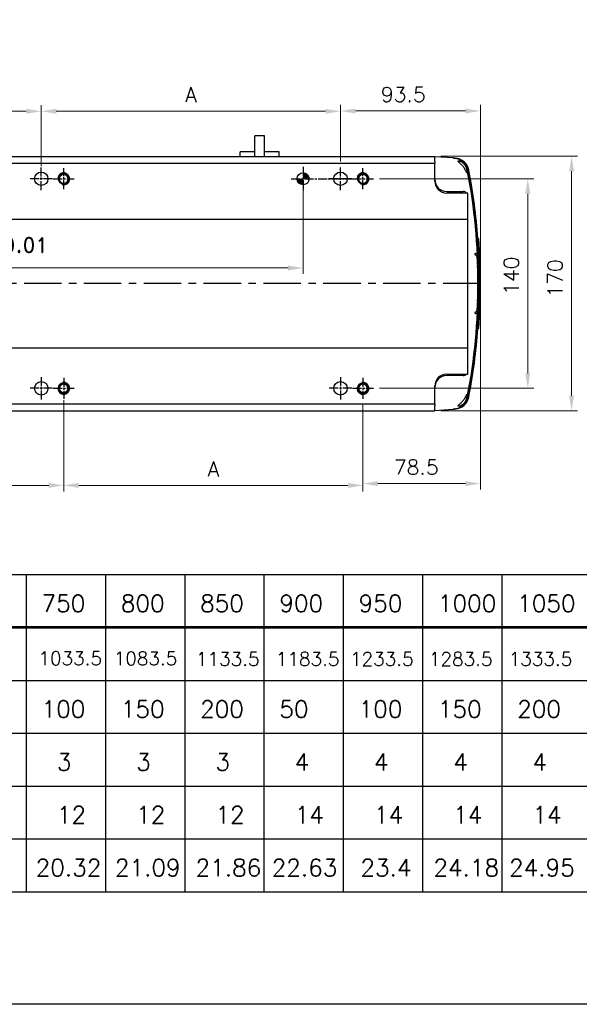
# Model space of a CAD drawing. Header units: millimetres. Extents: x 2163 to 8256, y 0 to 2680.
# Tile 3 of 47: x 3165 to 3539, y 0 to 658. Entities that reach past the tile are written whole.
import ezdxf

# ---------------------------------------------------------------- set-up
doc = ezdxf.new("R2010")
doc.units = ezdxf.units.MM
for name, pattern in [('AM_ISO08W050', [18, 12, -1.5, 3, -1.5]), ('AM_ISO08W050x2', [9, 6, -0.75, 1.5, -0.75]), ('CENTERX2', [4, 2.5, -0.5, 0.5, -0.5])]:
    doc.linetypes.add(name, pattern=pattern)
doc.layers.add('5', color=7, linetype='Continuous')
for name, color, linetype, lineweight in [('AM_0', 7, 'Continuous', 50), ('AM_4', 3, 'Continuous', 25), ('AM_7', 4, 'AM_ISO08W050', 25), ('可見 (ISO)', 7, 'Continuous', 25)]:
    doc.layers.add(name, color=color, linetype=linetype, lineweight=lineweight)
doc.styles.add('AUDIT_D_050119080722-0', font='TXT.shx')
doc.styles.add('尺寸標註', font='romans.shx', dxfattribs={"bigfont": 'CHINESET.SHX'})
doc.dimstyles.new('CNS4~1$0', dxfattribs={"dimtxt": 10, "dimasz": 10, "dimexe": 4, "dimexo": 4, "dimgap": 6, "dimtad": 1, "dimtoh": 1, "dimdsep": 46, "dimtxsty": '尺寸標註', "dimcen": 0, "dimclrd": 2, "dimclre": 2, "dimclrt": 3, "dimadec": 0, "dimazin": 2, "dimtp": 0.1, "dimtm": 0.1, "dimtfac": 0.71, "dimtmove": 0, "dimatfit": 0, "dimfxl": 4, "dimlwd": 13, "dimlwe": 13, "dimarcsym": 0})

# ---------------------------------------------------------------- blocks, each defined once
blk = doc.blocks.new('*D90')
at = {"color": 2, "lineweight": 13, "transparency": 16777216}
for p, q in [((2979.42, 563.05), (2979.42, 600.65)), ((3179.42, 563.05), (3179.42, 600.65)), ((2989.42, 596.65), (3169.42, 596.65))]:
    blk.add_line(p, q, dxfattribs=at)
at = {"color": 2, "transparency": 16777216}
for points in [[(2989.42, 598.31), (2989.42, 594.98), (2979.42, 596.65)], [(3169.42, 598.31), (3169.42, 594.98), (3179.42, 596.65)]]:
    blk.add_solid(points, dxfattribs=at)
at = {"layer": 'Defpoints', "color": 0, "transparency": 16777216}
for p in [(3179.42, 596.65), (2979.42, 559.05), (3179.42, 559.05)]:
    blk.add_point(p, dxfattribs=at)
at = {"color": 3, "transparency": 16777216, "insert": (3079.42, 607.65), "char_height": 10, "attachment_point": 5, "style": '尺寸標註'}
blk.add_mtext('M*200', dxfattribs=at)
blk = doc.blocks.new('*D91')
at = {"color": 2, "lineweight": 13, "transparency": 16777216}
for p, q in [((3194.42, 403.55), (3194.42, 342.71)), ((2994.42, 400.55), (2994.42, 342.71)), ((3004.42, 346.71), (3184.42, 346.71))]:
    blk.add_line(p, q, dxfattribs=at)
at = {"color": 2, "transparency": 16777216}
for points in [[(3004.42, 348.38), (3004.42, 345.04), (2994.42, 346.71)], [(3184.42, 348.38), (3184.42, 345.04), (3194.42, 346.71)]]:
    blk.add_solid(points, dxfattribs=at)
at = {"layer": 'Defpoints', "color": 0, "transparency": 16777216}
for p in [(2994.42, 404.55), (3194.42, 407.55), (3194.42, 346.71)]:
    blk.add_point(p, dxfattribs=at)
at = {"color": 3, "transparency": 16777216, "insert": (3094.42, 357.71), "char_height": 10, "attachment_point": 5, "style": '尺寸標註'}
blk.add_mtext('M*200', dxfattribs=at)
blk = doc.blocks.new('*D94')
at = {"color": 2, "lineweight": 13, "transparency": 16777216}
for p, q in [((3179.42, 560.05), (3179.42, 600.65)), ((3379.42, 563.05), (3379.42, 600.65)), ((3189.42, 596.65), (3369.42, 596.65))]:
    blk.add_line(p, q, dxfattribs=at)
at = {"color": 2, "transparency": 16777216}
for points in [[(3189.42, 598.31), (3189.42, 594.98), (3179.42, 596.65)], [(3369.42, 598.31), (3369.42, 594.98), (3379.42, 596.65)]]:
    blk.add_solid(points, dxfattribs=at)
at = {"layer": 'Defpoints', "color": 0, "transparency": 16777216}
for p in [(3379.42, 596.65), (3179.42, 556.05), (3379.42, 559.05)]:
    blk.add_point(p, dxfattribs=at)
at = {"color": 3, "transparency": 16777216, "insert": (3279.42, 607.65), "char_height": 10, "attachment_point": 5, "style": '尺寸標註'}
blk.add_mtext('A', dxfattribs=at)
blk = doc.blocks.new('*D95')
at = {"color": 2, "lineweight": 13, "transparency": 16777216}
for p, q in [((3194.42, 400.55), (3194.42, 342.71)), ((3394.42, 400.55), (3394.42, 342.71)), ((3204.42, 346.71), (3384.42, 346.71))]:
    blk.add_line(p, q, dxfattribs=at)
at = {"color": 2, "transparency": 16777216}
for points in [[(3204.42, 348.38), (3204.42, 345.04), (3194.42, 346.71)], [(3384.42, 348.38), (3384.42, 345.04), (3394.42, 346.71)]]:
    blk.add_solid(points, dxfattribs=at)
at = {"layer": 'Defpoints', "color": 0, "transparency": 16777216}
for p in [(3194.42, 404.55), (3394.42, 404.55), (3394.42, 346.71)]:
    blk.add_point(p, dxfattribs=at)
at = {"color": 3, "transparency": 16777216, "insert": (3294.42, 357.71), "char_height": 10, "attachment_point": 5, "style": '尺寸標註'}
blk.add_mtext('A', dxfattribs=at)
blk = doc.blocks.new('*D120')
at = {"layer": 'AM_0', "color": 2, "lineweight": 13, "transparency": 16777216}
for p, q in [((3405.42, 551.55), (3508.57, 551.55)), ((3504.57, 541.55), (3504.57, 421.55)), ((3405.42, 411.55), (3508.57, 411.55))]:
    blk.add_line(p, q, dxfattribs=at)
at = {"layer": 'AM_0', "color": 2, "transparency": 16777216}
for points in [[(3502.91, 541.55), (3506.24, 541.55), (3504.57, 551.55)], [(3502.91, 421.55), (3506.24, 421.55), (3504.57, 411.55)]]:
    blk.add_solid(points, dxfattribs=at)
at = {"layer": 'Defpoints', "color": 0, "transparency": 16777216}
for p in [(3401.42, 551.55), (3401.42, 411.55), (3504.57, 411.55)]:
    blk.add_point(p, dxfattribs=at)
at = {"layer": 'AM_0', "color": 3, "transparency": 16777216, "insert": (3493.57, 486.8), "char_height": 10, "attachment_point": 5, "rotation": 90, "style": '尺寸標註'}
blk.add_mtext('140', dxfattribs=at)
blk = doc.blocks.new('*D121')
at = {"layer": 'AM_0', "color": 2, "lineweight": 13, "transparency": 16777216}
for p, q in [((3446.42, 566.55), (3537.86, 566.55)), ((3533.86, 556.55), (3533.86, 406.55)), ((3446.42, 396.55), (3537.86, 396.55))]:
    blk.add_line(p, q, dxfattribs=at)
at = {"layer": 'AM_0', "color": 2, "transparency": 16777216}
for points in [[(3532.19, 556.55), (3535.52, 556.55), (3533.86, 566.55)], [(3532.19, 406.55), (3535.52, 406.55), (3533.86, 396.55)]]:
    blk.add_solid(points, dxfattribs=at)
at = {"layer": 'Defpoints', "color": 0, "transparency": 16777216}
for p in [(3442.42, 566.55), (3442.42, 396.55), (3533.86, 396.55)]:
    blk.add_point(p, dxfattribs=at)
at = {"layer": 'AM_0', "color": 3, "transparency": 16777216, "insert": (3522.86, 485.02), "char_height": 10, "attachment_point": 5, "rotation": 90, "style": '尺寸標註'}
blk.add_mtext('170', dxfattribs=at)
blk = doc.blocks.new('*D122')
at = {"layer": 'AM_0', "color": 2, "lineweight": 13, "transparency": 16777216}
for p, q in [((3379.42, 563.05), (3379.42, 600.85)), ((3472.92, 485.55), (3472.92, 600.85)), ((3389.42, 596.85), (3462.92, 596.85))]:
    blk.add_line(p, q, dxfattribs=at)
at = {"layer": 'AM_0', "color": 2, "transparency": 16777216}
for points in [[(3389.42, 598.52), (3389.42, 595.19), (3379.42, 596.85)], [(3462.92, 598.52), (3462.92, 595.19), (3472.92, 596.85)]]:
    blk.add_solid(points, dxfattribs=at)
at = {"layer": 'Defpoints', "color": 0, "transparency": 16777216}
for p in [(3472.92, 596.85), (3379.42, 559.05), (3472.92, 481.55)]:
    blk.add_point(p, dxfattribs=at)
at = {"layer": 'AM_0', "color": 3, "transparency": 16777216, "insert": (3421.35, 607.85), "char_height": 10, "attachment_point": 5, "style": '尺寸標註'}
blk.add_mtext('93.5', dxfattribs=at)
blk = doc.blocks.new('*D123')
at = {"layer": 'AM_0', "color": 2, "lineweight": 13, "transparency": 16777216}
for p, q in [((3472.92, 477.55), (3472.92, 343.88)), ((3394.42, 400.55), (3394.42, 343.88)), ((3404.42, 347.88), (3462.92, 347.88))]:
    blk.add_line(p, q, dxfattribs=at)
at = {"layer": 'AM_0', "color": 2, "transparency": 16777216}
for points in [[(3404.42, 349.55), (3404.42, 346.22), (3394.42, 347.88)], [(3462.92, 349.55), (3462.92, 346.22), (3472.92, 347.88)]]:
    blk.add_solid(points, dxfattribs=at)
at = {"layer": 'Defpoints', "color": 0, "transparency": 16777216}
for p in [(3472.92, 481.55), (3394.42, 404.55), (3472.92, 347.88)]:
    blk.add_point(p, dxfattribs=at)
at = {"layer": 'AM_0', "color": 3, "transparency": 16777216, "insert": (3430.01, 358.88), "char_height": 10, "attachment_point": 5, "style": '尺寸標註'}
blk.add_mtext('78.5', dxfattribs=at)
blk = doc.blocks.new('*D169')
at = {"color": 2, "lineweight": 13, "transparency": 16777216}
for p, q in [((3354.42, 547.55), (3354.42, 487.96)), ((2879.42, 415.55), (2879.42, 495.96)), ((2889.42, 491.96), (3344.42, 491.96))]:
    blk.add_line(p, q, dxfattribs=at)
at = {"color": 2, "transparency": 16777216}
for points in [[(2889.42, 493.63), (2889.42, 490.3), (2879.42, 491.96)], [(3344.42, 493.63), (3344.42, 490.3), (3354.42, 491.96)]]:
    blk.add_solid(points, dxfattribs=at)
at = {"layer": 'Defpoints', "color": 0, "transparency": 16777216}
for p in [(3354.42, 551.55), (3354.42, 491.96), (2879.42, 411.55)]:
    blk.add_point(p, dxfattribs=at)
at = {"color": 3, "transparency": 16777216, "insert": (3116.92, 505.58), "char_height": 10, "attachment_point": 5, "style": '尺寸標註'}
blk.add_mtext('{\\Fromand|c134;(\\fSimSun|b0|i0|c134|p2;有效行程\\Fromand|c134;+25)%%P0.01}', dxfattribs=at)

msp = doc.modelspace()

# ---------------------------------------------------------------- hatches: boundary and pattern name
h = msp.add_hatch(color=256)
h.paths.add_polyline_path([(3358.416, 551.547, 0.4142136), (3354.416, 555.547), (3354.416, 551.547)])
h.paths.add_polyline_path([(3354.416, 551.547), (3350.416, 551.547, 0.4142136), (3354.416, 547.547)])

# ---------------------------------------------------------------- linework, layer by layer
at = {"color": 4, "linetype": 'CENTERX2', "ltscale": 10}
msp.add_line((3472.916, 481.547), (2786.416, 481.547), dxfattribs=at)
at = {"color": 5}
msp.add_lwpolyline([(2163.122, 2680.163), (3995.387, 2680.163), (3995.387, 0), (2163.122, 0)], close=True, dxfattribs=at)
for centre, radius in [((3179.416, 551.547), 4.5), ((3354.416, 551.547), 4), ((3379.416, 551.547), 4.5), ((3179.416, 411.547), 4.5), ((3379.416, 411.547), 4.5)]:
    msp.add_circle(centre, radius)
at = {"layer": '5', "color": 3}
for p, q in [((2406.413, 287.091), (3752.097, 287.091)), ((3169.32, 287.091), (3169.32, 75.172)), ((3222.3, 287.091), (3222.3, 75.172)), ((3275.28, 287.091), (3275.28, 75.172)), ((3328.259, 287.091), (3328.259, 75.172)), ((3381.239, 287.091), (3381.239, 75.172)), ((3434.219, 287.091), (3434.219, 75.172)), ((3487.199, 287.091), (3487.199, 75.172)), ((2406.413, 216.451), (3752.097, 216.451)), ((2406.413, 181.131), (3752.097, 181.131)), ((2406.413, 145.811), (3752.097, 145.811)), ((2406.413, 110.492), (3752.097, 110.492)), ((2406.413, 75.172), (3752.097, 75.172))]:
    msp.add_line(p, q, dxfattribs=at)
at = {"layer": '5', "color": 3, "const_width": 1.766}
msp.add_lwpolyline([(2406.413, 251.771), (3752.097, 251.771)], dxfattribs=at)
at = {"layer": 'AM_0'}
for centre in [(3194.416, 551.547), (3394.416, 551.547), (3194.416, 411.547), (3394.416, 411.547)]:
    msp.add_circle(centre, 3.323, dxfattribs=at)
at = {"layer": 'AM_4'}
for centre, start, end in [((3194.416, 551.547), 260, 170), ((3394.416, 551.547), 260, 170), ((3194.416, 411.547), 190, 100), ((3394.416, 411.547), 190, 100)]:
    msp.add_arc(centre, 4, start, end, dxfattribs=at)
at = {"layer": 'AM_7', "linetype": 'AM_ISO08W050x2'}
for p, q in [((3354.416, 559.547), (3354.416, 543.547)), ((3179.416, 544.047), (3179.416, 559.047)), ((3194.416, 544.547), (3194.416, 558.547)), ((3379.416, 544.047), (3379.416, 559.047)), ((3394.416, 544.547), (3394.416, 558.547)), ((3186.916, 551.547), (3171.916, 551.547)), ((3187.416, 551.547), (3201.416, 551.547)), ((3346.416, 551.547), (3389.416, 551.547)), ((3386.916, 551.547), (3371.916, 551.547)), ((3387.416, 551.547), (3401.416, 551.547)), ((3179.416, 419.047), (3179.416, 404.047)), ((3194.416, 418.547), (3194.416, 404.547)), ((3379.416, 419.047), (3379.416, 404.047)), ((3394.416, 418.547), (3394.416, 404.547)), ((3186.916, 411.547), (3171.916, 411.547)), ((3187.416, 411.547), (3201.416, 411.547)), ((3386.916, 411.547), (3371.916, 411.547)), ((3387.416, 411.547), (3401.416, 411.547))]:
    msp.add_line(p, q, dxfattribs=at)
at = {"layer": '可見 (ISO)'}
for p, q in [((3322.246, 566.547), (3322.246, 580.247)), ((3328.596, 580.247), (3322.246, 580.247)), ((3328.596, 566.547), (3328.596, 580.247)), ((2798.416, 566.547), (3442.416, 566.547)), ((3322.246, 569.547), (3312.421, 569.547)), ((3312.421, 566.547), (3312.421, 569.547)), ((3338.421, 569.547), (3328.596, 569.547)), ((3338.421, 566.547), (3338.421, 569.547)), ((3442.416, 563.064), (3442.416, 566.547)), ((3454.693, 565.439), (3442.416, 566.297)), ((2798.416, 561.876), (3442.416, 561.876)), ((3442.416, 563.064), (3442.416, 561.876)), ((3442.416, 550.047), (3442.416, 561.876)), ((3454.693, 565.439), (3455.009, 565.416)), ((3455.009, 565.416), (3455.056, 565.413)), ((3455.056, 565.413), (3455.736, 565.366)), ((3455.736, 565.366), (3455.757, 565.364)), ((3455.757, 565.364), (3456.063, 565.343)), ((3464.161, 557.323), (3464.159, 557.332)), ((3464.375, 557.187), (3464.194, 557.152)), ((3464.886, 557.286), (3464.887, 557.281)), ((3450.416, 543.047), (3461.416, 543.047)), ((3464.416, 542.047), (3450.416, 542.047)), ((3464.416, 524.547), (3464.416, 542.047)), ((2939.146, 524.547), (3464.416, 524.547)), ((3464.416, 523.694), (3464.416, 524.547)), ((3464.416, 523.34), (3464.416, 523.694)), ((3464.416, 439.754), (3464.416, 523.34)), ((3471.78, 511.481), (3471.28, 511.481)), ((3471.787, 511.481), (3471.78, 511.481)), ((3471.888, 510.193), (3471.882, 510.193)), ((3469.488, 501.547), (3469.717, 501.547)), ((3469.767, 500.547), (3469.536, 500.547)), ((3470.29, 501.547), (3469.717, 501.547)), ((3469.767, 500.547), (3470.339, 500.547)), ((3472.184, 505.733), (3472.177, 505.733)), ((3471.001, 494.547), (3471.077, 494.547)), ((3471.108, 493.547), (3471.032, 493.547)), ((3472.571, 498.038), (3472.569, 498.038)), ((3472.867, 487.77), (3472.86, 487.77)), ((3472.898, 484.492), (3472.898, 484.492)), ((3472.914, 480.615), (3472.908, 480.615)), ((3472.879, 476.154), (3472.872, 476.154)), ((3471.077, 468.547), (3471.001, 468.547)), ((3471.032, 469.547), (3471.108, 469.547)), ((3472.722, 469.245), (3472.72, 469.245)), ((3469.717, 461.547), (3469.488, 461.547)), ((3469.536, 462.547), (3469.767, 462.547)), ((3469.717, 461.547), (3470.29, 461.547)), ((3470.339, 462.547), (3469.767, 462.547)), ((3472.073, 455.7), (3472.073, 455.7)), ((3472.278, 458.977), (3472.272, 458.977)), ((3471.78, 451.613), (3471.28, 451.613)), ((3471.78, 451.613), (3471.787, 451.613)), ((2798.416, 438.547), (3464.416, 438.547)), ((3464.416, 439.401), (3464.416, 439.754)), ((3464.416, 438.547), (3464.416, 439.401)), ((3464.416, 421.047), (3464.416, 438.547)), ((3450.416, 421.047), (3464.416, 421.047)), ((3461.416, 420.047), (3450.416, 420.047)), ((3442.416, 401.218), (3442.416, 413.047)), ((3464.159, 405.763), (3464.161, 405.771)), ((3464.194, 405.942), (3464.375, 405.907)), ((3464.887, 405.813), (3464.886, 405.808)), ((2798.416, 401.218), (3442.416, 401.218)), ((2798.416, 396.547), (3442.416, 396.547)), ((3442.416, 401.218), (3442.416, 400.03)), ((3442.416, 396.573), (3442.416, 400.03)), ((3442.416, 396.797), (3454.693, 397.656)), ((3442.416, 396.573), (3442.416, 396.547)), ((3455.009, 397.678), (3454.693, 397.656)), ((3455.056, 397.681), (3455.009, 397.678)), ((3455.736, 397.729), (3455.056, 397.681)), ((3455.757, 397.73), (3455.736, 397.729)), ((3456.063, 397.751), (3455.757, 397.73))]:
    msp.add_line(p, q, dxfattribs=at)
at = {"layer": '可見 (ISO)', "flags": 128}
for points in [[(3455.046, 565.414), (3455.045, 565.414), (3455.043, 565.414), (3455.041, 565.414), (3455.04, 565.414), (3455.038, 565.414), (3455.037, 565.414), (3455.035, 565.415), (3455.034, 565.415), (3455.032, 565.415), (3455.031, 565.415), (3455.029, 565.415), (3455.028, 565.415), (3455.026, 565.415), (3455.024, 565.415), (3455.023, 565.415), (3455.021, 565.416), (3455.02, 565.416), (3455.018, 565.416), (3455.017, 565.416), (3455.015, 565.416), (3455.014, 565.416), (3455.012, 565.416), (3455.011, 565.416), (3455.009, 565.416)], [(3464.159, 557.332), (3464.052, 557.821), (3463.92, 558.305), (3463.763, 558.782), (3463.583, 559.251), (3463.379, 559.711), (3463.152, 560.16), (3462.903, 560.597), (3462.632, 561.021), (3462.341, 561.43), (3462.029, 561.825), (3461.697, 562.204), (3461.347, 562.565), (3460.979, 562.909), (3460.594, 563.234), (3460.193, 563.539), (3459.777, 563.824), (3459.347, 564.087), (3458.905, 564.329), (3458.451, 564.548), (3457.986, 564.744), (3457.511, 564.917), (3457.029, 565.066), (3456.54, 565.19), (3456.046, 565.29), (3455.547, 565.364), (3455.046, 565.414)], [(3455.757, 565.364), (3456.26, 565.316), (3456.758, 565.243), (3457.252, 565.145), (3457.739, 565.023), (3458.221, 564.876), (3458.694, 564.705), (3459.159, 564.511), (3459.614, 564.293), (3460.058, 564.052), (3460.488, 563.79), (3460.903, 563.506), (3461.304, 563.203), (3461.69, 562.879), (3462.058, 562.536), (3462.41, 562.175), (3462.743, 561.796), (3463.057, 561.4), (3463.35, 560.99), (3463.622, 560.565), (3463.873, 560.127), (3464.101, 559.677), (3464.306, 559.216), (3464.487, 558.745), (3464.645, 558.266), (3464.778, 557.779), (3464.886, 557.286)], [(3463.655, 555.81), (3463.55, 556.054), (3463.414, 556.367), (3463.245, 556.736), (3463.04, 557.151), (3462.798, 557.601), (3462.523, 558.071), (3462.218, 558.55), (3461.887, 559.029), (3461.534, 559.5), (3461.164, 559.959), (3460.781, 560.402), (3460.396, 560.818), (3460.018, 561.203), (3459.653, 561.558), (3459.309, 561.88), (3458.993, 562.169), (3458.705, 562.43), (3458.452, 562.665), (3458.241, 562.875), (3458.077, 563.066), (3457.978, 563.235), (3457.962, 563.37), (3458.035, 563.467), (3458.18, 563.525), (3458.38, 563.547), (3458.627, 563.536), (3458.91, 563.495), (3459.222, 563.421), (3459.565, 563.312)], [(3459.565, 563.312), (3459.667, 563.274), (3459.767, 563.233), (3459.865, 563.19), (3459.962, 563.145), (3460.058, 563.098), (3460.154, 563.047), (3460.251, 562.993), (3460.349, 562.936), (3460.447, 562.875), (3460.546, 562.811), (3460.645, 562.744), (3460.743, 562.673), (3460.842, 562.599), (3460.94, 562.522), (3461.038, 562.441), (3461.135, 562.358), (3461.23, 562.272), (3461.325, 562.182), (3461.419, 562.091), (3461.511, 561.997), (3461.602, 561.9), (3461.692, 561.802), (3461.779, 561.702), (3461.865, 561.601)], [(3461.865, 561.601), (3461.984, 561.454), (3462.101, 561.304), (3462.216, 561.149), (3462.329, 560.99), (3462.44, 560.827), (3462.549, 560.66), (3462.654, 560.49), (3462.757, 560.316), (3462.856, 560.138), (3462.951, 559.957), (3463.043, 559.774), (3463.13, 559.588), (3463.213, 559.4), (3463.291, 559.21), (3463.365, 559.019), (3463.433, 558.828), (3463.497, 558.637), (3463.555, 558.446), (3463.607, 558.257), (3463.654, 558.07), (3463.695, 557.887), (3463.731, 557.707), (3463.763, 557.53), (3463.789, 557.358)], [(3461.984, 561.878), (3462.13, 561.719), (3462.271, 561.557), (3462.41, 561.391), (3462.546, 561.22), (3462.679, 561.044), (3462.811, 560.862), (3462.938, 560.675), (3463.063, 560.484), (3463.183, 560.289), (3463.299, 560.091), (3463.411, 559.891), (3463.517, 559.688), (3463.618, 559.484), (3463.714, 559.279), (3463.803, 559.074), (3463.887, 558.87), (3463.965, 558.666), (3464.038, 558.461), (3464.106, 558.255), (3464.169, 558.048), (3464.227, 557.838), (3464.281, 557.625), (3464.33, 557.408), (3464.375, 557.187)], [(3463.789, 557.358), (3463.814, 557.171), (3463.836, 556.995), (3463.856, 556.828), (3463.873, 556.671), (3463.887, 556.523), (3463.9, 556.381), (3463.909, 556.248), (3463.916, 556.124), (3463.92, 556.01), (3463.921, 555.908), (3463.92, 555.818), (3463.915, 555.741), (3463.907, 555.677), (3463.896, 555.626), (3463.883, 555.587), (3463.868, 555.562), (3463.85, 555.549), (3463.83, 555.548), (3463.807, 555.561), (3463.782, 555.585), (3463.753, 555.623), (3463.723, 555.672), (3463.69, 555.735), (3463.655, 555.81)], [(3464.887, 557.281), (3464.982, 556.788), (3465.076, 556.295), (3465.17, 555.803), (3465.262, 555.31), (3465.355, 554.817), (3465.446, 554.323), (3465.537, 553.83), (3465.628, 553.337), (3465.718, 552.843), (3465.807, 552.35), (3465.895, 551.856), (3465.983, 551.363), (3466.07, 550.869), (3466.157, 550.375), (3466.243, 549.881), (3466.329, 549.387), (3466.413, 548.892), (3466.497, 548.398), (3466.581, 547.904), (3466.664, 547.409), (3466.746, 546.915), (3466.828, 546.42), (3466.909, 545.925), (3466.989, 545.43), (3467.069, 544.935), (3467.148, 544.44), (3467.227, 543.945), (3467.305, 543.45), (3467.382, 542.955), (3467.459, 542.459), (3467.535, 541.964), (3467.611, 541.468), (3467.685, 540.972), (3467.76, 540.477), (3467.833, 539.981), (3467.906, 539.485), (3467.978, 538.989), (3468.05, 538.493), (3468.121, 537.997), (3468.192, 537.501), (3468.262, 537.004), (3468.331, 536.508), (3468.399, 536.011), (3468.467, 535.515), (3468.535, 535.018), (3468.602, 534.521), (3468.668, 534.025), (3468.733, 533.528), (3468.798, 533.031), (3468.862, 532.534), (3468.926, 532.037), (3468.989, 531.54), (3469.051, 531.042), (3469.113, 530.545), (3469.174, 530.048), (3469.235, 529.55), (3469.294, 529.053), (3469.354, 528.555), (3469.412, 528.057), (3469.47, 527.56), (3469.528, 527.062), (3469.584, 526.564), (3469.641, 526.066), (3469.696, 525.568), (3469.751, 525.07), (3469.805, 524.572), (3469.859, 524.073), (3469.912, 523.575), (3469.964, 523.077), (3470.016, 522.578), (3470.067, 522.08), (3470.118, 521.581), (3470.167, 521.083), (3470.217, 520.584), (3470.265, 520.085), (3470.313, 519.587), (3470.361, 519.088), (3470.407, 518.589), (3470.454, 518.09), (3470.499, 517.591), (3470.544, 517.092), (3470.588, 516.593), (3470.632, 516.093), (3470.675, 515.594), (3470.717, 515.095), (3470.759, 514.596), (3470.8, 514.096), (3470.841, 513.597), (3470.88, 513.097), (3470.92, 512.598), (3470.958, 512.098), (3470.996, 511.598), (3471.034, 511.099), (3471.07, 510.599), (3471.106, 510.099), (3471.142, 509.599), (3471.177, 509.099), (3471.211, 508.599), (3471.245, 508.099), (3471.278, 507.599), (3471.31, 507.099), (3471.342, 506.599), (3471.373, 506.099), (3471.403, 505.598), (3471.433, 505.098), (3471.462, 504.598), (3471.491, 504.097), (3471.519, 503.597), (3471.546, 503.097), (3471.573, 502.596), (3471.599, 502.096), (3471.624, 501.595), (3471.649, 501.094), (3471.673, 500.594), (3471.697, 500.093), (3471.72, 499.592), (3471.742, 499.092), (3471.764, 498.591), (3471.785, 498.09), (3471.805, 497.589), (3471.825, 497.088), (3471.844, 496.587), (3471.863, 496.086), (3471.881, 495.585), (3471.898, 495.084), (3471.915, 494.583), (3471.931, 494.082), (3471.946, 493.581), (3471.961, 493.08), (3471.975, 492.579), (3471.989, 492.078), (3472.002, 491.576), (3472.014, 491.075), (3472.026, 490.574), (3472.037, 490.073), (3472.047, 489.571), (3472.057, 489.07), (3472.066, 488.569), (3472.074, 488.067), (3472.082, 487.566), (3472.089, 487.064), (3472.096, 486.563), (3472.102, 486.061), (3472.107, 485.56), (3472.112, 485.058), (3472.116, 484.557), (3472.12, 484.055), (3472.122, 483.554), (3472.125, 483.052), (3472.126, 482.55), (3472.127, 482.049), (3472.127, 481.547), (3472.127, 481.045), (3472.126, 480.544), (3472.125, 480.042), (3472.122, 479.541), (3472.12, 479.039), (3472.116, 478.537), (3472.112, 478.036), (3472.107, 477.534), (3472.102, 477.033), (3472.096, 476.531), (3472.089, 476.03), (3472.082, 475.528), (3472.074, 475.027), (3472.066, 474.526), (3472.057, 474.024), (3472.047, 473.523), (3472.037, 473.022), (3472.026, 472.52), (3472.014, 472.019), (3472.002, 471.518), (3471.989, 471.016), (3471.975, 470.515), (3471.961, 470.014), (3471.946, 469.513), (3471.931, 469.012), (3471.915, 468.511), (3471.898, 468.01), (3471.881, 467.509), (3471.863, 467.008), (3471.844, 466.507), (3471.825, 466.006), (3471.805, 465.505), (3471.785, 465.004), (3471.764, 464.503), (3471.742, 464.002), (3471.72, 463.502), (3471.697, 463.001), (3471.673, 462.5), (3471.649, 462), (3471.624, 461.499), (3471.599, 460.999), (3471.573, 460.498), (3471.546, 459.998), (3471.519, 459.497), (3471.491, 458.997), (3471.462, 458.496), (3471.433, 457.996), (3471.403, 457.496), (3471.373, 456.995), (3471.342, 456.495), (3471.31, 455.995), (3471.278, 455.495), (3471.245, 454.995), (3471.211, 454.495), (3471.177, 453.995), (3471.142, 453.495), (3471.106, 452.995), (3471.07, 452.495), (3471.034, 451.996), (3470.996, 451.496), (3470.958, 450.996), (3470.92, 450.497), (3470.88, 449.997), (3470.841, 449.498), (3470.8, 448.998), (3470.759, 448.499), (3470.717, 447.999), (3470.675, 447.5), (3470.632, 447.001), (3470.588, 446.502), (3470.544, 446.002), (3470.499, 445.503), (3470.454, 445.004), (3470.407, 444.505), (3470.361, 444.006), (3470.313, 443.508), (3470.265, 443.009), (3470.217, 442.51), (3470.167, 442.011), (3470.118, 441.513), (3470.067, 441.014), (3470.016, 440.516), (3469.964, 440.017), (3469.912, 439.519), (3469.859, 439.021), (3469.805, 438.523), (3469.751, 438.024), (3469.696, 437.526), (3469.641, 437.028), (3469.584, 436.53), (3469.528, 436.032), (3469.47, 435.535), (3469.412, 435.037), (3469.354, 434.539), (3469.294, 434.042), (3469.235, 433.544), (3469.174, 433.047), (3469.113, 432.549), (3469.051, 432.052), (3468.989, 431.555), (3468.926, 431.057), (3468.862, 430.56), (3468.798, 430.063), (3468.733, 429.566), (3468.668, 429.07), (3468.602, 428.573), (3468.535, 428.076), (3468.467, 427.579), (3468.399, 427.083), (3468.331, 426.586), (3468.262, 426.09), (3468.192, 425.594), (3468.121, 425.097), (3468.05, 424.601), (3467.978, 424.105), (3467.906, 423.609), (3467.833, 423.113), (3467.76, 422.617), (3467.685, 422.122), (3467.611, 421.626), (3467.535, 421.13), (3467.459, 420.635), (3467.382, 420.14), (3467.305, 419.644), (3467.227, 419.149), (3467.148, 418.654), (3467.069, 418.159), (3466.989, 417.664), (3466.909, 417.169), (3466.828, 416.674), (3466.746, 416.18), (3466.664, 415.685), (3466.581, 415.19), (3466.497, 414.696), (3466.413, 414.202), (3466.329, 413.708), (3466.243, 413.213), (3466.157, 412.719), (3466.07, 412.225), (3465.983, 411.732), (3465.895, 411.238), (3465.807, 410.744), (3465.718, 410.251), (3465.628, 409.757), (3465.537, 409.264), (3465.446, 408.771), (3465.355, 408.278), (3465.262, 407.785), (3465.17, 407.292), (3465.076, 406.799), (3464.982, 406.306), (3464.887, 405.813)], [(3469.536, 500.547), (3469.534, 500.589), (3469.532, 500.63), (3469.53, 500.672), (3469.528, 500.714), (3469.526, 500.755), (3469.524, 500.797), (3469.522, 500.839), (3469.52, 500.88), (3469.518, 500.922), (3469.516, 500.963), (3469.514, 501.005), (3469.512, 501.047), (3469.51, 501.088), (3469.508, 501.13), (3469.506, 501.172), (3469.504, 501.214), (3469.502, 501.255), (3469.5, 501.297), (3469.498, 501.339), (3469.496, 501.38), (3469.494, 501.422), (3469.492, 501.464), (3469.49, 501.505), (3469.488, 501.547)], [(3470.29, 501.547), (3470.325, 501.534), (3470.361, 501.497), (3470.398, 501.434), (3470.436, 501.345), (3470.475, 501.231), (3470.513, 501.091), (3470.552, 500.926), (3470.59, 500.737), (3470.628, 500.527), (3470.665, 500.298), (3470.701, 500.053), (3470.735, 499.793), (3470.768, 499.516), (3470.801, 499.217), (3470.833, 498.898), (3470.864, 498.562), (3470.893, 498.211), (3470.921, 497.847), (3470.947, 497.472), (3470.971, 497.09), (3470.992, 496.703), (3471.012, 496.315), (3471.029, 495.928), (3471.043, 495.547)], [(3470.967, 495.547), (3470.955, 495.865), (3470.94, 496.187), (3470.924, 496.51), (3470.906, 496.833), (3470.886, 497.152), (3470.865, 497.464), (3470.842, 497.767), (3470.817, 498.06), (3470.791, 498.34), (3470.765, 498.605), (3470.737, 498.854), (3470.71, 499.085), (3470.681, 499.302), (3470.651, 499.506), (3470.621, 499.697), (3470.589, 499.872), (3470.557, 500.03), (3470.525, 500.167), (3470.493, 500.284), (3470.461, 500.379), (3470.429, 500.453), (3470.398, 500.505), (3470.368, 500.537), (3470.339, 500.547)], [(3472.668, 495.606), (3472.663, 495.763), (3472.657, 495.917), (3472.652, 496.068), (3472.646, 496.221), (3472.64, 496.373), (3472.635, 496.524), (3472.629, 496.671), (3472.624, 496.814), (3472.619, 496.952), (3472.614, 497.083), (3472.609, 497.208), (3472.604, 497.324), (3472.6, 497.432), (3472.596, 497.53), (3472.592, 497.62), (3472.589, 497.704), (3472.585, 497.78), (3472.582, 497.847), (3472.579, 497.905), (3472.577, 497.953), (3472.575, 497.99), (3472.573, 498.016), (3472.572, 498.032), (3472.571, 498.037)], [(3472.898, 484.492), (3472.899, 484.563), (3472.899, 484.64), (3472.899, 484.723), (3472.899, 484.813), (3472.899, 484.908), (3472.899, 485.009), (3472.898, 485.116), (3472.897, 485.232), (3472.897, 485.354), (3472.896, 485.483), (3472.894, 485.618), (3472.893, 485.76), (3472.892, 485.907), (3472.89, 486.059), (3472.888, 486.217), (3472.886, 486.379), (3472.884, 486.546), (3472.882, 486.716), (3472.88, 486.888), (3472.877, 487.063), (3472.875, 487.239), (3472.872, 487.416), (3472.87, 487.593), (3472.867, 487.77)], [(3471.043, 467.547), (3471.029, 467.166), (3471.012, 466.779), (3470.992, 466.391), (3470.971, 466.004), (3470.947, 465.622), (3470.921, 465.247), (3470.893, 464.883), (3470.864, 464.532), (3470.833, 464.196), (3470.801, 463.878), (3470.768, 463.579), (3470.735, 463.301), (3470.701, 463.041), (3470.665, 462.796), (3470.628, 462.567), (3470.59, 462.357), (3470.552, 462.168), (3470.513, 462.003), (3470.475, 461.863), (3470.436, 461.749), (3470.398, 461.66), (3470.361, 461.597), (3470.325, 461.56), (3470.29, 461.547)], [(3470.339, 462.547), (3470.368, 462.557), (3470.398, 462.589), (3470.429, 462.641), (3470.461, 462.715), (3470.493, 462.81), (3470.525, 462.927), (3470.557, 463.065), (3470.589, 463.222), (3470.621, 463.397), (3470.651, 463.588), (3470.681, 463.792), (3470.71, 464.009), (3470.737, 464.24), (3470.765, 464.489), (3470.791, 464.755), (3470.817, 465.034), (3470.842, 465.327), (3470.865, 465.63), (3470.886, 465.943), (3470.906, 466.261), (3470.924, 466.584), (3470.94, 466.907), (3470.955, 467.229), (3470.967, 467.547)], [(3472.644, 466.814), (3472.65, 466.971), (3472.655, 467.124), (3472.661, 467.276), (3472.666, 467.428), (3472.671, 467.581), (3472.677, 467.731), (3472.682, 467.879), (3472.687, 468.022), (3472.691, 468.16), (3472.696, 468.291), (3472.7, 468.415), (3472.704, 468.531), (3472.707, 468.639), (3472.71, 468.738), (3472.713, 468.828), (3472.715, 468.911), (3472.718, 468.987), (3472.719, 469.054), (3472.721, 469.112), (3472.722, 469.16), (3472.722, 469.197), (3472.723, 469.224), (3472.722, 469.239), (3472.722, 469.245)], [(3469.488, 461.547), (3469.49, 461.589), (3469.492, 461.63), (3469.494, 461.672), (3469.496, 461.714), (3469.498, 461.756), (3469.5, 461.797), (3469.502, 461.839), (3469.504, 461.881), (3469.506, 461.922), (3469.508, 461.964), (3469.51, 462.006), (3469.512, 462.047), (3469.514, 462.089), (3469.516, 462.131), (3469.518, 462.172), (3469.52, 462.214), (3469.522, 462.256), (3469.524, 462.297), (3469.526, 462.339), (3469.528, 462.38), (3469.53, 462.422), (3469.532, 462.464), (3469.534, 462.505), (3469.536, 462.547)], [(3472.073, 455.7), (3472.079, 455.77), (3472.085, 455.847), (3472.091, 455.931), (3472.097, 456.021), (3472.104, 456.116), (3472.111, 456.216), (3472.118, 456.324), (3472.126, 456.439), (3472.134, 456.562), (3472.142, 456.691), (3472.151, 456.826), (3472.159, 456.968), (3472.169, 457.115), (3472.178, 457.267), (3472.188, 457.425), (3472.197, 457.587), (3472.207, 457.754), (3472.217, 457.923), (3472.227, 458.096), (3472.238, 458.27), (3472.248, 458.446), (3472.258, 458.623), (3472.268, 458.8), (3472.278, 458.977)], [(3455.046, 397.68), (3455.548, 397.73), (3456.047, 397.805), (3456.541, 397.904), (3457.03, 398.029), (3457.513, 398.177), (3457.987, 398.35), (3458.451, 398.546), (3458.905, 398.766), (3459.348, 399.007), (3459.777, 399.271), (3460.193, 399.555), (3460.594, 399.86), (3460.979, 400.185), (3461.346, 400.529), (3461.697, 400.89), (3462.028, 401.268), (3462.339, 401.662), (3462.631, 402.071), (3462.901, 402.494), (3463.15, 402.93), (3463.377, 403.378), (3463.581, 403.838), (3463.762, 404.307), (3463.919, 404.785), (3464.051, 405.271), (3464.159, 405.763)], [(3464.886, 405.808), (3464.778, 405.315), (3464.645, 404.829), (3464.488, 404.351), (3464.307, 403.882), (3464.103, 403.422), (3463.876, 402.973), (3463.626, 402.535), (3463.354, 402.109), (3463.061, 401.699), (3462.748, 401.304), (3462.416, 400.926), (3462.066, 400.565), (3461.697, 400.222), (3461.312, 399.898), (3460.91, 399.593), (3460.493, 399.308), (3460.063, 399.045), (3459.62, 398.804), (3459.165, 398.586), (3458.7, 398.391), (3458.225, 398.219), (3457.742, 398.072), (3457.253, 397.949), (3456.759, 397.851), (3456.26, 397.778), (3455.757, 397.73)], [(3459.565, 399.782), (3459.24, 399.678), (3458.94, 399.605), (3458.671, 399.562), (3458.425, 399.547), (3458.212, 399.563), (3458.052, 399.616), (3457.966, 399.711), (3457.973, 399.847), (3458.07, 400.018), (3458.237, 400.215), (3458.45, 400.427), (3458.706, 400.666), (3459.001, 400.934), (3459.327, 401.231), (3459.676, 401.557), (3460.04, 401.912), (3460.415, 402.296), (3460.794, 402.707), (3461.171, 403.143), (3461.54, 403.601), (3461.892, 404.071), (3462.222, 404.55), (3462.526, 405.028), (3462.801, 405.497), (3463.041, 405.946), (3463.246, 406.362), (3463.415, 406.73), (3463.55, 407.04), (3463.655, 407.284)], [(3461.865, 401.493), (3461.777, 401.389), (3461.688, 401.288), (3461.6, 401.191), (3461.511, 401.097), (3461.422, 401.006), (3461.333, 400.919), (3461.245, 400.836), (3461.155, 400.754), (3461.063, 400.675), (3460.971, 400.598), (3460.876, 400.522), (3460.781, 400.45), (3460.684, 400.379), (3460.587, 400.311), (3460.488, 400.245), (3460.388, 400.182), (3460.287, 400.122), (3460.186, 400.065), (3460.084, 400.01), (3459.981, 399.958), (3459.878, 399.91), (3459.774, 399.864), (3459.67, 399.822), (3459.565, 399.782)], [(3463.789, 405.737), (3463.762, 405.564), (3463.731, 405.387), (3463.695, 405.205), (3463.653, 405.02), (3463.606, 404.833), (3463.553, 404.644), (3463.496, 404.454), (3463.432, 404.263), (3463.364, 404.072), (3463.29, 403.881), (3463.212, 403.692), (3463.129, 403.504), (3463.042, 403.318), (3462.95, 403.135), (3462.855, 402.955), (3462.756, 402.777), (3462.653, 402.603), (3462.548, 402.433), (3462.44, 402.266), (3462.329, 402.103), (3462.215, 401.944), (3462.1, 401.79), (3461.983, 401.639), (3461.865, 401.493)], [(3461.984, 401.216), (3462.13, 401.375), (3462.271, 401.537), (3462.41, 401.703), (3462.546, 401.874), (3462.679, 402.051), (3462.811, 402.233), (3462.938, 402.419), (3463.063, 402.61), (3463.183, 402.805), (3463.299, 403.003), (3463.411, 403.204), (3463.517, 403.406), (3463.618, 403.61), (3463.714, 403.815), (3463.803, 404.02), (3463.887, 404.225), (3463.965, 404.429), (3464.038, 404.633), (3464.106, 404.839), (3464.169, 405.046), (3464.227, 405.256), (3464.281, 405.469), (3464.33, 405.686), (3464.375, 405.907)], [(3463.655, 407.284), (3463.69, 407.359), (3463.723, 407.422), (3463.753, 407.472), (3463.782, 407.509), (3463.807, 407.533), (3463.83, 407.546), (3463.85, 407.545), (3463.868, 407.532), (3463.883, 407.507), (3463.896, 407.469), (3463.907, 407.417), (3463.915, 407.353), (3463.92, 407.276), (3463.921, 407.186), (3463.92, 407.084), (3463.916, 406.97), (3463.909, 406.846), (3463.9, 406.713), (3463.887, 406.572), (3463.873, 406.423), (3463.856, 406.266), (3463.836, 406.1), (3463.814, 405.923), (3463.789, 405.737)], [(3455.009, 397.678), (3455.011, 397.678), (3455.012, 397.678), (3455.014, 397.678), (3455.015, 397.678), (3455.017, 397.678), (3455.018, 397.678), (3455.02, 397.678), (3455.021, 397.679), (3455.023, 397.679), (3455.024, 397.679), (3455.026, 397.679), (3455.028, 397.679), (3455.029, 397.679), (3455.031, 397.679), (3455.032, 397.679), (3455.034, 397.679), (3455.035, 397.68), (3455.037, 397.68), (3455.038, 397.68), (3455.04, 397.68), (3455.041, 397.68), (3455.043, 397.68), (3455.045, 397.68), (3455.046, 397.68)]]:
    msp.add_lwpolyline(points, dxfattribs=at)
at = {"layer": '可見 (ISO)'}
for centre in [(3179.416, 551.547), (3379.416, 551.547), (3179.416, 411.547), (3379.416, 411.547)]:
    msp.add_circle(centre, 4.5, dxfattribs=at)
for centre, radius, start, end in [((3455.365, 555.367), 10, 10.910892, 85.999937), ((3072.416, 481.547), 399.007, 349.05239, 10.94761), ((3072.416, 481.547), 399.191, 349.077342, 10.922658), ((3072.416, 481.547), 400, 4.291738, 10.910892), ((3450.416, 551.047), 8, 180, 270), ((3450.416, 550.047), 8, 180, 270), ((3461.416, 540.047), 3, 41.810315, 90), ((3072.416, 481.547), 399.986, 355.708113, 4.291887), ((3072.916, 481.547), 399.986, 355.708113, 4.291887), ((3072.916, 481.547), 399.993, 355.70819, 4.29181), ((3072.916, 481.547), 400, 3.466463, 4.106806), ((3072.916, 481.547), 400, 3.448353, 4.088682), ((3072.416, 481.547), 398.797, 1.868056, 2.01181), ((3072.416, 481.547), 398.797, 358.275676, 1.724314), ((3072.416, 481.547), 398.873, 1.867698, 2.011424), ((3072.416, 481.547), 398.873, 358.276006, 1.723983), ((3072.916, 481.547), 400, 0.691582, 2.233306), ((3072.916, 481.547), 400, 0.891365, 2.014272), ((3072.916, 481.547), 400, 359.209453, 359.848418), ((3072.916, 481.547), 400, 359.227529, 359.866494), ((3072.416, 481.547), 398.797, 357.988179, 358.131933), ((3072.416, 481.547), 398.873, 357.988565, 358.132292), ((3072.916, 481.547), 400, 356.565282, 358.108171), ((3072.916, 481.547), 400, 356.765381, 357.88915), ((3072.416, 481.547), 400, 349.089108, 355.708262), ((3450.416, 413.047), 8, 90, 180), ((3461.416, 423.047), 3, 270, 318.189685), ((3450.416, 412.047), 8, 90, 180), ((3455.365, 407.727), 10, 274.000063, 349.089108)]:
    msp.add_arc(centre, radius, start, end, dxfattribs=at)
for centre, major_axis, start_param, end_param in [((3072.916, 507.392), (-399.078, 0), 3.1634808, 3.1645135), ((3072.916, 503.35), (-399.344, 0), 3.1539521, 3.1610767), ((3072.416, 484.871), (399.985, 0), 6.2799116, 6.280095), ((3072.916, 480.588), (-399.999, 0), 3.1407824, 3.1418126), ((3072.916, 476.546), (399.965, 0), -0.0103083, -0.0031956), ((3072.416, 458.779), (399.284, 0), 6.2578192, 6.258003)]:
    msp.add_ellipse(centre, major_axis=major_axis, ratio=0.3062518, start_param=start_param, end_param=end_param, dxfattribs=at)

# ---------------------------------------------------------------- texts
at = {"layer": '5', "color": 2, "style": 'AUDIT_D_050119080722-0'}
for s, height, p in [('750', 11.3833, (3179.608, 262.177)), ('800', 11.3833, (3232.587, 262.177)), ('850', 11.3833, (3285.567, 262.177)), ('900', 11.3833, (3338.547, 262.177)), ('950', 11.3833, (3391.527, 262.177)), ('1000', 11.3833, (3444.506, 262.177)), ('1050', 11.3833, (3497.486, 262.177)), ('1033.5', 9.0155, (3177.529, 226.65)), ('1083.5', 9.0155, (3227.835, 226.548)), ('1133.5', 9.0155, (3282.806, 226.248)), ('1183.5', 9.0155, (3336.195, 226.248)), ('1233.5', 9.0155, (3385.768, 226.248)), ('1283.5', 9.0155, (3438.518, 226.248)), ('1333.5', 9.0155, (3491.824, 226.248)), ('100', 11.3833, (3179.608, 191.537)), ('150', 11.3833, (3232.587, 191.537)), ('200', 11.3833, (3285.567, 191.537)), ('50', 11.3833, (3338.547, 191.537)), ('100', 11.3833, (3391.527, 191.537)), ('150', 11.3833, (3444.506, 191.537)), ('200', 11.3833, (3497.486, 191.537)), ('12', 11.3833, (3189.853, 120.898)), ('12', 11.3833, (3242.832, 120.898)), ('12', 11.3833, (3295.812, 120.898)), ('14', 11.3833, (3348.792, 120.898)), ('14', 11.3833, (3401.771, 120.898)), ('14', 11.3833, (3454.751, 120.898)), ('14', 11.3833, (3507.731, 120.898)), ('20.32', 11.3833, (3175.686, 85.578)), ('21.09', 11.3833, (3228.666, 85.578)), ('21.86', 11.3833, (3282.551, 85.578)), ('22.63', 11.3833, (3333.419, 85.578)), ('23.4', 11.3833, (3392.717, 85.578)), ('24.18', 11.3833, (3441.49, 85.578)), ('24.95', 11.3833, (3492.056, 85.578))]:
    msp.add_text(s, height=height, dxfattribs=at).set_placement(p)
at = {"layer": '5', "color": 2, "lineweight": 0, "style": 'AUDIT_D_050119080722-0'}
for s, p in [('3', (3189.853, 156.217)), ('3', (3242.832, 156.217)), ('3', (3295.812, 156.217)), ('4', (3348.792, 156.217)), ('4', (3401.771, 156.217)), ('4', (3454.751, 156.217)), ('4', (3507.731, 156.217))]:
    msp.add_text(s, height=11.383, dxfattribs=at).set_placement(p)

# ---------------------------------------------------------------- dimensions: what is measured, and where the dimension line sits
for base, p1, p2, text, picture, middle in [((3179.416, 596.647), (2979.416, 559.047), (3179.416, 559.047), 'M*200', '*D90', (3079.416, 607.647)), ((3379.416, 596.647), (3179.416, 556.047), (3379.416, 559.047), 'A', '*D94', (3279.416, 607.647)), ((3194.416, 346.709), (2994.416, 404.547), (3194.416, 407.547), 'M*200', '*D91', (3094.416, 357.709)), ((3394.416, 346.709), (3194.416, 404.547), (3394.416, 404.547), 'A', '*D95', (3294.416, 357.709))]:
    dim = msp.add_linear_dim(base=base, p1=p1, p2=p2, text=text, dimstyle='CNS4~1$0')
    dim.commit()
    dim.dimension.update_dxf_attribs({"geometry": picture, "text_midpoint": middle})
dim = msp.add_linear_dim(base=(3354.416, 491.965), p1=(2879.416, 411.547), p2=(3354.416, 551.547), text='{\\Fromand|c134;(\\fSimSun|b0|i0|c134|p2;有效行程\\Fromand|c134;+25)%%P0.01}', dimstyle='CNS4~1$0', override={"dimgap": 6, "dimtol": 1, "dimlim": 0, "dimtp": 0.01, "dimtm": 0.01, "dimtfac": 1})
dim.commit()
dim.dimension.update_dxf_attribs({"geometry": '*D169', "text_midpoint": (3116.916, 491.965), "dimtype": 160})
at = {"layer": 'AM_0'}
for base, p1, picture, middle in [((3472.916, 596.854), (3379.416, 559.047), '*D122', (3421.352, 596.854)), ((3472.916, 347.884), (3394.416, 404.547), '*D123', (3430.009, 347.884))]:
    dim = msp.add_linear_dim(base=base, p1=p1, p2=(3472.916, 481.547), dimstyle='CNS4~1$0', dxfattribs=at)
    dim.commit()
    dim.dimension.update_dxf_attribs({"geometry": picture, "text_midpoint": middle, "dimtype": 160})
for base, p1, p2, picture, middle in [((3533.857, 396.547), (3442.416, 566.547), (3442.416, 396.547), '*D121', (3533.857, 485.019)), ((3504.573, 411.547), (3401.416, 551.547), (3401.416, 411.547), '*D120', (3504.573, 486.798))]:
    dim = msp.add_linear_dim(base=base, p1=p1, p2=p2, angle=90, dimstyle='CNS4~1$0', dxfattribs=at)
    dim.commit()
    dim.dimension.update_dxf_attribs({"geometry": picture, "text_midpoint": middle, "dimtype": 160})

doc.saveas('drawing.dxf')
